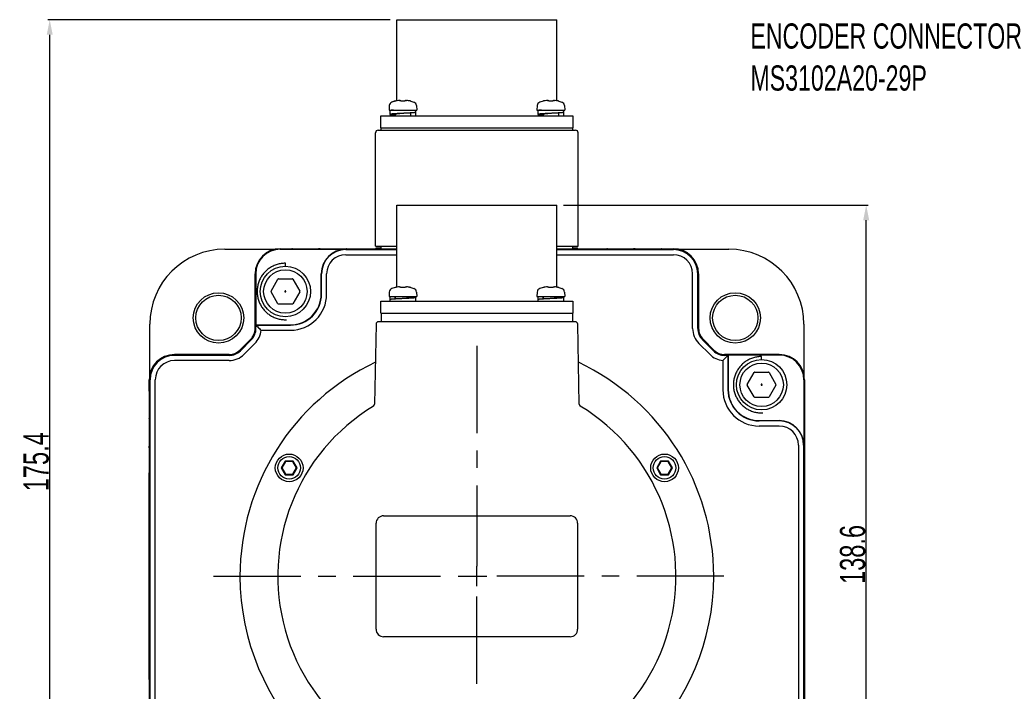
# Model space of a CAD drawing. Header units: millimetres. Extents: x -95 to 535, y -111 to 334.
# Tile 4 of 17: x 21 to 119, y 176 to 243. Entities that reach past the tile are written whole.
import ezdxf

# ---------------------------------------------------------------- set-up
doc = ezdxf.new("R2010")
doc.units = ezdxf.units.MM
doc.header["$LTSCALE"] = 23.1
doc.header["$PDMODE"] = 3
doc.header["$PDSIZE"] = 0.3125
doc.linetypes.add('CENTER', pattern=[0.6, 0.375, -0.075, 0.075, -0.075])
doc.layers.get('0').update_dxf_attribs({"linetype": 'CONTINUOUS'})
doc.layers.get('Defpoints').update_dxf_attribs({"linetype": 'CONTINUOUS'})
for name, color, linetype in [('3_ALL_AXES', 7, 'CONTINUOUS'), ('7_ALL_FEATURES', 7, 'CONTINUOUS'), ('AXS', 7, 'CONTINUOUS'), ('DEFAULT_1', 7, 'CENTER')]:
    doc.layers.add(name, color=color, linetype=linetype)
doc.styles.get("Standard").update_dxf_attribs({"font": 'txt', "width": 0.7})
doc.dimstyles.new('DIMSTYLE_3', dxfattribs={"dimtxt": 2.5, "dimasz": 1.5, "dimexe": 0.18, "dimexo": 0.0625, "dimgap": 0.09, "dimtad": 1, "dimdec": 1, "dimlfac": 2, "dimdsep": 46, "dimtxsty": 'Standard', "dimblk": '_FILLED', "dimblk1": '_FILLED', "dimblk2": '_FILLED', "dimcen": 0.09, "dimadec": 0, "dimazin": 0, "dimtp": 0.1, "dimtm": 0.1, "dimtfac": 1, "dimtdec": 1, "dimtofl": 0, "dimtmove": 0, "dimatfit": 3, "dimldrblk": '_FILLED', "dimfxl": 0, "dimtolj": 1, "dimarcsym": 0})

# ---------------------------------------------------------------- blocks, each defined once
blk = doc.blocks.new('_FILLED')
at = {"color": 0, "linetype": 'ByBlock'}
blk.add_solid([(0, 0), (-1, 0.2), (-1, -0.2)], dxfattribs=at)
blk = doc.blocks.new('*D80')
at = {"color": 0, "linetype": 'Continuous', "lineweight": -2}
for p, q in [((75.145, 224.571), (105.35, 224.571)), ((105.17, 156.751), (105.17, 223.071)), ((94.116, 155.251), (105.35, 155.251))]:
    blk.add_line(p, q, dxfattribs=at)
at = {"layer": 'Defpoints', "color": 0, "linetype": 'Continuous'}
for p in [(75.083, 224.571), (105.17, 224.571), (94.053, 155.251)]:
    blk.add_point(p, dxfattribs=at)
at = {"color": 0, "linetype": 'Continuous', "lineweight": -2, "xscale": 1.5, "yscale": 1.5, "zscale": 1.5}
for p, rotation in [((105.17, 224.571), 90), ((105.17, 155.251), 270)]:
    blk.add_blockref('_FILLED', p, dxfattribs=dict(at, rotation=rotation))
at = {"color": 0, "linetype": 'Continuous', "insert": (103.83, 189.911), "char_height": 2.5, "attachment_point": 5, "rotation": 90}
blk.add_mtext('\\A1;138.6', dxfattribs=at)
blk = doc.blocks.new('*D81')
at = {"color": 0, "linetype": 'Continuous', "lineweight": -2}
for p, q in [((57.945, 242.971), (23.99, 242.971)), ((24.17, 156.751), (24.17, 241.471)), ((38.633, 155.251), (23.99, 155.251))]:
    blk.add_line(p, q, dxfattribs=at)
at = {"layer": 'Defpoints', "color": 0, "linetype": 'Continuous'}
for p in [(24.17, 242.971), (58.008, 242.971), (38.695, 155.251)]:
    blk.add_point(p, dxfattribs=at)
at = {"color": 0, "linetype": 'Continuous', "lineweight": -2, "xscale": 1.5, "yscale": 1.5, "zscale": 1.5}
for p, rotation in [((24.17, 242.971), 90), ((24.17, 155.251), 270)]:
    blk.add_blockref('_FILLED', p, dxfattribs=dict(at, rotation=rotation))
at = {"color": 0, "linetype": 'Continuous', "insert": (22.83, 199.111), "char_height": 2.5, "attachment_point": 5, "rotation": 90}
blk.add_mtext('\\A1;175.4', dxfattribs=at)

msp = doc.modelspace()

# ---------------------------------------------------------------- linework, layer by layer
at = {"color": 7, "linetype": 'Continuous'}
for p, q in [((57.8532, 234.4413), (57.8301, 234.0011)), ((58.4293, 234.899), (58.1061, 234.7925)), ((58.458, 234.8999), (58.4565, 234.8997)), ((58.4912, 234.9054), (58.4759, 234.9027)), ((58.5077, 234.9084), (58.4901, 234.9052)), ((58.5272, 234.9122), (58.5049, 234.9079)), ((58.5465, 234.916), (58.527, 234.9121)), ((58.5286, 234.9124), (58.5277, 234.9123)), ((58.8574, 234.9608), (58.8918, 234.9578)), ((58.8918, 234.9578), (58.8968, 234.9563)), ((58.9293, 234.9438), (58.8968, 234.9563)), ((58.9722, 234.9212), (58.9285, 234.9442)), ((58.996, 234.9049), (58.9714, 234.9217)), ((58.9962, 234.9049), (58.9943, 234.9054)), ((59.0079, 234.9028), (58.9962, 234.9049)), ((59.0748, 234.8996), (59.0473, 234.8998)), ((59.1579, 234.902), (59.0738, 234.8996)), ((59.2547, 234.902), (59.1566, 234.902)), ((59.4142, 234.9049), (59.402, 234.9028)), ((59.4388, 234.9217), (59.4142, 234.9049)), ((59.4817, 234.9442), (59.4381, 234.9212)), ((59.5134, 234.9563), (59.4809, 234.9438)), ((59.5134, 234.9563), (59.5286, 234.9599)), ((59.5525, 234.9608), (59.5524, 234.9608)), ((59.6494, 234.9507), (59.5529, 234.9608)), ((59.9427, 234.9013), (59.9369, 234.9023)), ((59.9566, 234.8994), (59.9536, 234.8997)), ((59.981, 234.899), (60.3041, 234.7925)), ((60.5571, 234.4413), (60.5801, 234.0011)), ((72.5332, 234.4413), (72.5101, 234.0011)), ((73.1093, 234.899), (72.7861, 234.7925)), ((73.138, 234.8999), (73.1365, 234.8997)), ((73.1712, 234.9054), (73.1559, 234.9027)), ((73.1877, 234.9084), (73.1701, 234.9052)), ((73.2072, 234.9122), (73.1873, 234.9083)), ((73.2265, 234.916), (73.207, 234.9121)), ((73.5374, 234.9608), (73.5718, 234.9578)), ((73.5718, 234.9578), (73.5768, 234.9563)), ((73.6093, 234.9438), (73.5768, 234.9563)), ((73.6522, 234.9212), (73.6085, 234.9442)), ((73.676, 234.9049), (73.6514, 234.9217)), ((73.6762, 234.9049), (73.6743, 234.9054)), ((73.6879, 234.9028), (73.6762, 234.9049)), ((73.7548, 234.8996), (73.7273, 234.8998)), ((73.8379, 234.902), (73.7538, 234.8996)), ((73.9347, 234.902), (73.8366, 234.902)), ((74.0942, 234.9049), (74.082, 234.9028)), ((74.1188, 234.9217), (74.0942, 234.9049)), ((74.1617, 234.9442), (74.1181, 234.9212)), ((74.1934, 234.9563), (74.1609, 234.9438)), ((74.1934, 234.9563), (74.2086, 234.9599)), ((74.2325, 234.9608), (74.2324, 234.9608)), ((74.3294, 234.9507), (74.2329, 234.9608)), ((74.6227, 234.9013), (74.6169, 234.9023)), ((74.6366, 234.8994), (74.6336, 234.8997)), ((74.661, 234.899), (74.9841, 234.7925)), ((75.2371, 234.4413), (75.2601, 234.0011)), ((57.8301, 234.0011), (60.5801, 234.0011)), ((72.5101, 234.0011), (75.2601, 234.0011)), ((56.4951, 220.5011), (56.4951, 231.7511)), ((56.7451, 232.0011), (76.3451, 232.0011)), ((76.5951, 220.5011), (76.5951, 231.7511)), ((41.5451, 220.1944), (46.687, 220.1944)), ((47.0451, 220.2511), (48.1883, 220.2511)), ((47.0451, 220.2424), (58.6076, 220.2424)), ((47.0451, 220.19), (53.5451, 220.19)), ((50.9019, 220.2511), (50.9383, 220.2511)), ((53.5451, 220.1638), (58.6076, 220.1638)), ((53.6519, 220.2511), (58.6076, 220.2511)), ((56.4951, 220.5011), (58.6076, 220.5011)), ((56.5451, 220.3011), (56.5451, 220.3261)), ((56.5451, 220.3261), (57.0451, 220.3261)), ((56.5451, 220.3011), (57.0451, 220.3011)), ((74.4826, 220.5011), (76.5951, 220.5011)), ((74.4826, 220.2511), (79.4383, 220.2511)), ((74.4826, 220.2424), (86.0451, 220.2424)), ((74.4826, 220.1638), (86.0451, 220.1638)), ((76.0451, 220.3261), (76.5451, 220.3261)), ((76.0451, 220.3011), (76.5451, 220.3011)), ((76.5451, 220.3011), (76.5451, 220.3261)), ((82.1519, 220.2511), (82.1883, 220.2511)), ((84.9019, 220.2511), (86.0451, 220.2511)), ((86.4033, 220.1944), (91.5451, 220.1944)), ((53.5451, 219.6551), (58.6076, 219.6551)), ((74.4826, 219.6551), (86.0451, 219.6551)), ((47.5468, 218.4916), (47.5468, 218.8022)), ((44.5451, 212.3343), (44.5451, 217.7511)), ((44.5538, 217.7511), (44.5538, 212.3343)), ((44.6062, 217.7511), (44.6062, 212.69)), ((46.1251, 216.0397), (46.8035, 217.2147)), ((46.8684, 217.2522), (48.2252, 217.2522)), ((48.2902, 217.2147), (48.9685, 216.0397)), ((51.1062, 215.7511), (51.1062, 217.7511)), ((51.1324, 215.7511), (51.1324, 217.7511)), ((51.6411, 215.7511), (51.6411, 217.7511)), ((87.9491, 212.3343), (87.9491, 217.7511)), ((88.4578, 212.3343), (88.4578, 217.7511)), ((88.5364, 212.3343), (88.5364, 217.7511)), ((88.5451, 217.7511), (88.5451, 212.3343)), ((46.8035, 214.7897), (46.1251, 215.9647)), ((47.5096, 216.0378), (47.4974, 216.0166)), ((47.4974, 215.9878), (47.5096, 215.9666)), ((47.559, 216.0522), (47.5346, 216.0522)), ((47.5346, 215.9522), (47.559, 215.9522)), ((47.5962, 216.0166), (47.584, 216.0378)), ((47.584, 215.9666), (47.5962, 215.9878)), ((48.9685, 215.9647), (48.2902, 214.7897)), ((57.8532, 215.9413), (57.8301, 215.5011)), ((58.4293, 216.399), (58.1061, 216.2925)), ((58.4805, 216.4035), (58.4696, 216.4017)), ((58.4912, 216.4054), (58.4787, 216.4032)), ((58.5033, 216.4076), (58.4896, 216.4051)), ((58.5168, 216.4101), (58.5022, 216.4074)), ((58.5314, 216.413), (58.5161, 216.41)), ((58.5465, 216.416), (58.5314, 216.413)), ((58.9316, 216.4428), (58.8968, 216.4563)), ((58.9704, 216.4223), (58.9315, 216.4428)), ((58.9958, 216.4051), (58.9703, 216.4224)), ((58.9959, 216.4051), (58.9929, 216.4057)), ((59.0317, 216.4005), (59.0137, 216.4021)), ((59.0871, 216.4), (59.0778, 216.3997)), ((59.1629, 216.4021), (59.0871, 216.4)), ((59.2482, 216.4021), (59.1625, 216.4021)), ((59.3333, 216.3997), (59.2478, 216.4021)), ((59.3256, 216.3999), (59.3231, 216.4)), ((59.3967, 216.4021), (59.3788, 216.4005)), ((59.4093, 216.404), (59.3967, 216.4021)), ((59.4171, 216.4056), (59.4094, 216.404)), ((59.4401, 216.4225), (59.4144, 216.4051)), ((59.4165, 216.4054), (59.4171, 216.4056)), ((59.4789, 216.4429), (59.4399, 216.4224)), ((59.5134, 216.4563), (59.4788, 216.4428)), ((59.5442, 216.4612), (59.5526, 216.4608)), ((59.6543, 216.4501), (59.5529, 216.4608)), ((59.879, 216.4129), (59.8638, 216.416)), ((59.9555, 216.3995), (59.9564, 216.3994)), ((59.981, 216.399), (60.3041, 216.2925)), ((60.5571, 215.9413), (60.5801, 215.5011)), ((72.5332, 215.9413), (72.5101, 215.5011)), ((73.1093, 216.399), (72.7861, 216.2925)), ((73.1605, 216.4035), (73.1496, 216.4017)), ((73.1712, 216.4054), (73.1587, 216.4032)), ((73.1833, 216.4076), (73.1696, 216.4051)), ((73.1968, 216.4101), (73.1822, 216.4074)), ((73.2114, 216.413), (73.1961, 216.41)), ((73.2265, 216.416), (73.2114, 216.413)), ((73.2265, 216.416), (73.2115, 216.413)), ((73.6116, 216.4428), (73.5768, 216.4563)), ((73.6504, 216.4223), (73.6115, 216.4428)), ((73.6758, 216.4051), (73.6503, 216.4224)), ((73.6759, 216.4051), (73.6729, 216.4057)), ((73.7117, 216.4005), (73.6937, 216.4021)), ((73.7671, 216.4), (73.7578, 216.3997)), ((73.8429, 216.4021), (73.7671, 216.4)), ((73.9282, 216.4021), (73.8425, 216.4021)), ((74.0133, 216.3997), (73.9278, 216.4021)), ((74.0056, 216.3999), (74.0031, 216.4)), ((74.0767, 216.4021), (74.0588, 216.4005)), ((74.0893, 216.404), (74.0767, 216.4021)), ((74.0971, 216.4056), (74.0894, 216.404)), ((74.1201, 216.4225), (74.0944, 216.4051)), ((74.0965, 216.4054), (74.0971, 216.4056)), ((74.1589, 216.4429), (74.1199, 216.4224)), ((74.1934, 216.4563), (74.1588, 216.4428)), ((74.2242, 216.4612), (74.2326, 216.4608)), ((74.3343, 216.4501), (74.2329, 216.4608)), ((74.559, 216.4129), (74.5438, 216.416)), ((74.6355, 216.3995), (74.6364, 216.3994)), ((74.661, 216.399), (74.9841, 216.2925)), ((75.2371, 215.9413), (75.2601, 215.5011)), ((57.8301, 215.5011), (60.5801, 215.5011)), ((72.5101, 215.5011), (75.2601, 215.5011)), ((48.2252, 214.7522), (46.8684, 214.7522)), ((34.1019, 207.6093), (34.1019, 212.7511)), ((44.6324, 212.6638), (44.6062, 212.69)), ((44.6062, 212.69), (48.0451, 212.69)), ((44.6329, 212.6351), (44.6324, 212.6638)), ((44.6324, 212.6638), (48.0451, 212.6638)), ((45.1334, 212.1551), (48.0451, 212.1551)), ((98.9884, 212.7511), (98.9884, 207.6093)), ((43.0225, 210.1904), (44.1058, 211.2737)), ((44.112, 211.2675), (43.0287, 210.1843)), ((44.1675, 211.212), (43.0842, 210.1287)), ((90.006, 210.1287), (88.9227, 211.212)), ((90.0616, 210.1843), (88.9783, 211.2675)), ((88.9845, 211.2737), (90.0677, 210.1904)), ((44.5272, 210.8522), (43.444, 209.769)), ((89.6463, 209.769), (88.563, 210.8522)), ((36.5451, 209.7511), (41.9619, 209.7511)), ((41.9619, 209.7424), (36.5451, 209.7424)), ((41.9619, 209.6638), (36.5451, 209.6638)), ((41.9619, 209.1551), (36.5451, 209.1551)), ((90.9491, 209.1631), (90.9491, 206.2511)), ((91.1284, 209.7511), (96.5451, 209.7511)), ((96.5451, 209.7424), (91.1284, 209.7424)), ((91.1284, 209.3343), (91.484, 209.69)), ((91.4578, 209.6638), (91.1284, 209.6638)), ((91.4578, 209.6638), (91.4578, 206.2511)), ((96.5451, 209.69), (91.484, 209.69)), ((91.484, 209.69), (91.484, 206.2511)), ((94.7963, 209.2387), (94.7963, 209.5494)), ((34.0451, 206.1079), (34.0451, 207.2511)), ((34.0538, 168.2511), (34.0538, 207.2511)), ((34.1324, 174.7511), (34.1324, 207.2511)), ((34.6411, 174.7511), (34.6411, 207.2511)), ((93.3745, 206.7869), (94.0529, 207.9619)), ((94.1179, 207.9994), (95.4747, 207.9994)), ((95.5396, 207.9619), (96.218, 206.7869)), ((98.984, 207.2511), (98.984, 200.7511)), ((99.0364, 207.2511), (99.0364, 168.2511)), ((99.0451, 207.2511), (99.0451, 206.1079)), ((94.0529, 205.5369), (93.3745, 206.7119)), ((94.7591, 206.785), (94.7469, 206.7638)), ((94.7469, 206.735), (94.7591, 206.7138)), ((94.8085, 206.7994), (94.7841, 206.7994)), ((94.7841, 206.6994), (94.8085, 206.6994)), ((94.8457, 206.7638), (94.8335, 206.785)), ((94.8335, 206.7138), (94.8457, 206.735)), ((96.218, 206.7119), (95.5396, 205.5369)), ((95.4747, 205.4994), (94.1179, 205.4994)), ((34.0451, 203.3579), (34.0451, 203.3943)), ((94.5451, 203.19), (96.5451, 203.19)), ((99.0451, 203.3943), (99.0451, 203.3579)), ((96.5451, 203.1638), (94.5451, 203.1638)), ((96.5451, 202.6551), (94.5451, 202.6551)), ((34.0451, 200.4971), (34.0451, 200.6443)), ((98.4491, 200.7511), (98.4491, 168.2511)), ((98.9578, 200.7511), (98.9578, 168.2511)), ((99.0451, 200.6443), (99.0451, 200.4971)), ((47.5359, 199.1761), (47.1462, 198.5011)), ((47.1462, 198.5011), (47.5359, 197.8261)), ((47.1462, 198.5011), (47.2039, 198.5011)), ((47.5647, 199.1261), (47.2039, 198.5011)), ((47.2039, 198.5011), (47.5647, 197.8761)), ((47.5359, 199.1761), (47.5647, 199.1261)), ((48.3153, 199.1761), (47.5359, 199.1761)), ((48.2864, 199.1261), (47.5647, 199.1261)), ((48.3153, 199.1761), (48.2864, 199.1261)), ((48.6473, 198.5011), (48.2864, 199.1261)), ((48.2864, 197.8761), (48.6473, 198.5011)), ((48.705, 198.5011), (48.3153, 199.1761)), ((48.3153, 197.8261), (48.705, 198.5011)), ((48.705, 198.5011), (48.6473, 198.5011)), ((84.775, 199.1761), (84.3852, 198.5011)), ((84.3852, 198.5011), (84.443, 198.5011)), ((84.3852, 198.5011), (84.775, 197.8261)), ((84.8038, 199.1261), (84.443, 198.5011)), ((84.443, 198.5011), (84.8038, 197.8761)), ((85.5544, 199.1761), (84.775, 199.1761)), ((84.775, 199.1761), (84.8038, 199.1261)), ((85.5255, 199.1261), (84.8038, 199.1261)), ((85.5544, 199.1761), (85.5255, 199.1261)), ((85.8864, 198.5011), (85.5255, 199.1261)), ((85.5255, 197.8761), (85.8864, 198.5011)), ((85.9441, 198.5011), (85.5544, 199.1761)), ((85.5544, 197.8261), (85.9441, 198.5011)), ((85.9441, 198.5011), (85.8864, 198.5011)), ((34.0451, 177.4971), (34.0451, 198.0051)), ((47.5359, 197.8261), (47.5647, 197.8761)), ((47.5359, 197.8261), (48.3153, 197.8261)), ((47.5647, 197.8761), (48.2864, 197.8761)), ((48.3153, 197.8261), (48.2864, 197.8761)), ((84.775, 197.8261), (84.8038, 197.8761)), ((84.775, 197.8261), (85.5544, 197.8261)), ((84.8038, 197.8761), (85.5255, 197.8761)), ((85.5544, 197.8261), (85.5255, 197.8761)), ((99.0451, 198.0051), (99.0451, 177.4971)), ((57.2951, 193.7511), (75.7951, 193.7511)), ((56.5451, 182.5011), (56.5451, 193.0011)), ((76.5451, 193.0011), (76.5451, 182.5011)), ((66.5451, 186.751), (66.5451, 188.7511)), ((65.5451, 187.7511), (67.5452, 187.7511)), ((75.7951, 181.7511), (57.2951, 181.7511))]:
    msp.add_line(p, q, dxfattribs=at)
for points in [[(58.4759, 234.9027), (58.4648, 234.9009), (58.4574, 234.8998), (58.4546, 234.8995)], [(58.8574, 234.9608), (58.7631, 234.951), (58.642, 234.9336), (58.5465, 234.916)], [(59.048, 234.8998), (59.0249, 234.901), (59.0074, 234.9029)], [(59.3622, 234.8998), (59.3355, 234.8996), (59.2547, 234.902)], [(59.4028, 234.9029), (59.3841, 234.9009), (59.3614, 234.8997)], [(59.4173, 234.9057), (59.4177, 234.9058), (59.4142, 234.905)], [(59.5286, 234.9599), (59.5442, 234.9612), (59.5524, 234.9608)], [(59.8638, 234.916), (59.7705, 234.9332), (59.6494, 234.9507)], [(59.8989, 234.9091), (59.8805, 234.9127), (59.8638, 234.916)], [(59.9488, 234.9004), (59.9403, 234.9017), (59.929, 234.9036), (59.9151, 234.9061), (59.8989, 234.9091)], [(59.956, 234.8994), (59.9566, 234.8994), (59.9546, 234.8996), (59.9488, 234.9004)], [(73.1559, 234.9027), (73.1448, 234.9009), (73.1374, 234.8998), (73.1346, 234.8995)], [(73.5374, 234.9608), (73.4431, 234.951), (73.322, 234.9336), (73.2265, 234.916)], [(73.728, 234.8998), (73.7049, 234.901), (73.6874, 234.9029)], [(74.0422, 234.8998), (74.0155, 234.8996), (73.9347, 234.902)], [(74.0828, 234.9029), (74.0641, 234.9009), (74.0414, 234.8997)], [(74.0973, 234.9057), (74.0977, 234.9058), (74.0942, 234.905)], [(74.2086, 234.9599), (74.2242, 234.9612), (74.2324, 234.9608)], [(74.5438, 234.916), (74.4505, 234.9332), (74.3294, 234.9507)], [(74.5789, 234.9091), (74.5605, 234.9127), (74.5438, 234.916)], [(74.6288, 234.9004), (74.6203, 234.9017), (74.609, 234.9036), (74.5951, 234.9061), (74.5789, 234.9091)], [(74.636, 234.8994), (74.6366, 234.8994), (74.6346, 234.8996), (74.6288, 234.9004)], [(58.4714, 216.4019), (58.4622, 216.4005), (58.4569, 216.3998), (58.4549, 216.3995)], [(58.8574, 216.4608), (58.7568, 216.4502), (58.6468, 216.4344), (58.5465, 216.416)], [(58.8574, 216.4608), (58.8853, 216.4593), (58.8968, 216.4563)], [(59.014, 216.4021), (59.001, 216.4039), (58.9959, 216.4051)], [(59.0781, 216.3997), (59.0534, 216.3996), (59.0317, 216.4005)], [(59.3792, 216.4005), (59.3577, 216.3996), (59.3333, 216.3997)], [(59.5134, 216.4563), (59.5286, 216.4599), (59.5442, 216.4612)], [(59.8638, 216.416), (59.7642, 216.4342), (59.6543, 216.4501)], [(59.9466, 216.4007), (59.9393, 216.4019), (59.9301, 216.4034), (59.9194, 216.4053), (59.9073, 216.4075), (59.8938, 216.4101), (59.879, 216.4129)], [(59.9565, 216.3994), (59.9558, 216.3995), (59.9523, 216.3999), (59.9466, 216.4007)], [(73.1514, 216.4019), (73.1422, 216.4005), (73.1369, 216.3998), (73.1349, 216.3995)], [(73.5374, 216.4608), (73.4368, 216.4502), (73.3268, 216.4344), (73.2265, 216.416)], [(73.5374, 216.4608), (73.5653, 216.4593), (73.5768, 216.4563)], [(73.694, 216.4021), (73.681, 216.4039), (73.6759, 216.4051)], [(73.7581, 216.3997), (73.7334, 216.3996), (73.7117, 216.4005)], [(74.0592, 216.4005), (74.0377, 216.3996), (74.0133, 216.3997)], [(74.1934, 216.4563), (74.2086, 216.4599), (74.2242, 216.4612)], [(74.5438, 216.416), (74.4442, 216.4342), (74.3343, 216.4501)], [(74.6266, 216.4007), (74.6193, 216.4019), (74.6101, 216.4034), (74.5994, 216.4053), (74.5873, 216.4075), (74.5738, 216.4101), (74.559, 216.4129)], [(74.6365, 216.3994), (74.6358, 216.3995), (74.6323, 216.3999), (74.6266, 216.4007)]]:
    msp.add_lwpolyline(points, dxfattribs=at)
for centre, radius in [((47.5468, 216.0022), 2.5), ((47.5468, 216.0022), 2.155), ((40.9125, 213.3837), 2.5), ((92.1777, 213.3837), 2.5), ((40.9125, 213.3837), 2.25), ((92.1777, 213.3837), 2.25), ((94.7963, 206.7494), 2.5), ((94.7963, 206.7494), 2.155), ((47.9256, 198.5011), 1.375), ((47.9256, 198.5011), 1.125), ((85.1647, 198.5011), 1.375), ((85.1647, 198.5011), 1.125)]:
    msp.add_circle(centre, radius, dxfattribs=at)
for centre, radius, start, end in [((58.2526, 234.4203), 0.4, 111.489952, 177), ((59.2051, 232.0011), 3, 104.988234, 111.489952), ((58.4551, 234.8024), 0.1, 80.728638, 104.988234), ((59.9551, 234.8024), 0.1, 75.011766, 96.046608), ((60.1576, 234.4203), 0.4, 3, 68.510048), ((72.9326, 234.4203), 0.4, 111.489952, 177), ((73.1351, 234.8024), 0.1, 80.728638, 104.988234), ((74.6351, 234.8024), 0.1, 75.011766, 96.046608), ((74.8376, 234.4203), 0.4, 3, 68.510048), ((56.7451, 231.7511), 0.25, 90, 180), ((76.3451, 231.7511), 0.25, 0, 90), ((41.5451, 212.7511), 7.4433, 90, 180), ((47.0451, 217.7511), 2.5, 90, 180), ((47.0451, 217.7511), 2.4913, 90, 180), ((47.0451, 217.7511), 2.4389, 90, 180), ((48.1883, 219.7511), 0.5, 83.732563, 90), ((50.9019, 219.7511), 0.5, 90, 96.286114), ((50.9383, 219.7511), 0.5, 83.732563, 90), ((53.5451, 217.7511), 2.4389, 90, 180), ((53.5451, 217.7511), 2.4127, 90, 180), ((53.6519, 219.7511), 0.5, 90, 96.286114), ((79.4383, 219.7511), 0.5, 83.713886, 90), ((82.1519, 219.7511), 0.5, 90, 96.267437), ((82.1883, 219.7511), 0.5, 83.713886, 90), ((84.9019, 219.7511), 0.5, 90, 96.267437), ((86.0451, 217.7511), 2.5, 0, 90), ((86.0451, 217.7511), 2.4913, 0, 90), ((86.0451, 217.7511), 2.4127, 0, 90), ((91.5451, 212.7511), 7.4433, 0, 90), ((53.5451, 217.7511), 1.904, 90, 180), ((86.0451, 217.7511), 1.904, 0, 90), ((46.8684, 217.1772), 0.075, 90, 150), ((48.2252, 217.1772), 0.075, 30, 90), ((46.1901, 216.0022), 0.075, 150, 210), ((48.9036, 216.0022), 0.075, 330, 30), ((58.2526, 215.9203), 0.4, 111.489952, 177), ((58.4551, 216.3024), 0.1, 83.87634, 104.988234), ((59.9551, 216.3024), 0.1, 75.011766, 96.127164), ((60.1576, 215.9203), 0.4, 3, 68.510048), ((72.9326, 215.9203), 0.4, 111.489952, 177), ((73.1351, 216.3024), 0.1, 83.87634, 104.988234), ((74.6351, 216.3024), 0.1, 75.011766, 96.127164), ((74.8376, 215.9203), 0.4, 3, 68.510048), ((48.0451, 215.7511), 3.596, 270, 0), ((48.0451, 215.7511), 3.0873, 270, 0), ((48.0451, 215.7511), 3.0611, 270, 0), ((46.8684, 214.8272), 0.075, 210, 270), ((48.2252, 214.8272), 0.075, 270, 330), ((43.0451, 212.3343), 1.5, 315, 0), ((43.0451, 212.3343), 1.5087, 315, 0), ((43.0451, 212.3343), 1.5873, 315, 0), ((43.0451, 212.3343), 2.096, 315, 355.093693), ((90.0451, 212.3343), 2.096, 180, 225), ((90.0451, 212.3343), 1.5873, 180, 225), ((90.0451, 212.3343), 1.5087, 180, 225), ((90.0451, 212.3343), 1.5, 180, 225), ((41.9619, 211.2511), 1.5, 270, 315), ((41.9619, 211.2511), 1.5087, 270, 315), ((41.9619, 211.2511), 1.5873, 270, 315), ((91.1284, 211.2511), 1.5873, 225, 270), ((91.1284, 211.2511), 1.5087, 225, 270), ((91.1284, 211.2511), 1.5, 225, 270), ((36.5451, 207.2511), 2.5, 90, 180), ((36.5451, 207.2511), 2.4913, 90, 180), ((36.5451, 207.2511), 2.4127, 90, 180), ((36.5451, 207.2511), 1.904, 90, 180), ((41.9619, 211.2511), 2.096, 270, 315), ((91.1284, 211.2511), 2.096, 225, 265.092984), ((96.5451, 207.2511), 2.5, 0, 90), ((96.5451, 207.2511), 2.4913, 0, 90), ((96.5451, 207.2511), 2.4389, 0, 90), ((94.1179, 207.9244), 0.075, 90, 150), ((95.4747, 207.9244), 0.075, 30, 90), ((94.5451, 206.2511), 3.596, 180, 270), ((94.5451, 206.2511), 3.0873, 180, 270), ((94.5451, 206.2511), 3.0611, 180, 270), ((93.4395, 206.7494), 0.075, 150, 210), ((96.153, 206.7494), 0.075, 330, 30), ((34.5451, 206.1079), 0.5, 180, 186.267437), ((94.1179, 205.5744), 0.075, 210, 270), ((95.4747, 205.5744), 0.075, 270, 330), ((98.5451, 206.1079), 0.5, 353.732563, 0), ((34.5451, 203.3943), 0.5, 173.713886, 180), ((34.5451, 203.3579), 0.5, 180, 186.267437), ((96.5451, 200.7511), 2.4389, 0, 90), ((98.5451, 203.3943), 0.5, 0, 6.286114), ((98.5451, 203.3579), 0.5, 353.732563, 0), ((96.5451, 200.7511), 2.4127, 0, 90), ((96.5451, 200.7511), 1.904, 0, 90), ((34.5451, 200.6443), 0.5, 173.713886, 180), ((34.5451, 200.4971), 0.5, 180, 186.267437), ((98.5451, 200.6443), 0.5, 0, 6.286114), ((98.5451, 200.4971), 0.5, 353.732563, 0), ((34.5451, 198.0051), 0.5, 173.713886, 180), ((98.5451, 198.0051), 0.5, 0, 6.286114), ((57.2951, 193.0011), 0.75, 90, 180), ((75.7951, 193.0011), 0.75, 0, 90), ((57.2951, 182.5011), 0.75, 180, 270), ((75.7951, 182.5011), 0.75, 270, 0), ((34.5451, 177.4971), 0.5, 180, 186.286114), ((98.5451, 177.4971), 0.5, 353.713886, 0)]:
    msp.add_arc(centre, radius, start, end, dxfattribs=at)
for points, start_tangent, end_tangent in [([(47.5468, 218.8022), (47.34, 218.7946), (47.1344, 218.7717), (46.931, 218.7337), (46.7309, 218.6807), (46.5353, 218.6131), (46.3453, 218.5313), (46.1618, 218.4357), (45.9859, 218.3267), (45.8184, 218.2051), (45.6605, 218.0715), (45.5128, 217.9265), (45.3763, 217.771), (45.2516, 217.6059), (45.1394, 217.432), (45.0404, 217.2503), (44.955, 217.0618), (44.8839, 216.8675), (44.8272, 216.6684), (44.7855, 216.4658), (44.7588, 216.2606), (44.7473, 216.054), (44.7511, 215.8471), (44.7702, 215.641), (44.8045, 215.437), (44.8537, 215.236), (44.9177, 215.0392), (44.996, 214.8476), (45.0882, 214.6624), (45.1939, 214.4845), (45.3124, 214.3148), (45.4431, 214.1544), (45.5853, 214.0041), (45.7382, 213.8647), (45.901, 213.737), (46.0728, 213.6216), (46.2527, 213.5193), (46.4396, 213.4305), (46.6325, 213.3557), (46.8305, 213.2954), (47.0323, 213.2499), (47.237, 213.2194), (47.4434, 213.2041), (47.6503, 213.2041)], (-1, 0), (0.9993171, 0.0369515)), ([(47.4974, 216.0166), (47.4938, 216.0073), (47.4938, 215.9974), (47.4974, 215.9878)], (-0.5, -0.8660254), (0.5, -0.8660254)), ([(47.5346, 216.0522), (47.5247, 216.0507), (47.5161, 216.0458), (47.5096, 216.0378)], (-1, 0), (-0.5, -0.8660254)), ([(47.5096, 215.9666), (47.5159, 215.9589), (47.5245, 215.9538), (47.5346, 215.9522)], (0.5, -0.8660254), (1, 0)), ([(47.584, 216.0378), (47.5778, 216.0456), (47.5692, 216.0506), (47.559, 216.0522)], (-0.5, 0.8660254), (-1, 0)), ([(47.559, 215.9522), (47.5689, 215.9538), (47.5776, 215.9587), (47.584, 215.9666)], (1, 0), (0.5, 0.8660254)), ([(47.5962, 215.9878), (47.5999, 215.9974), (47.5998, 216.0073), (47.5962, 216.0166)], (0.5, 0.8660254), (-0.5, 0.8660254)), ([(44.6324, 212.3343), (44.6325, 212.4342), (44.6326, 212.5343), (44.6329, 212.6351)], (0, 1), (0.0032469, 0.9999947)), ([(44.6329, 212.6351), (44.8007, 212.4887), (44.9675, 212.3287), (45.1334, 212.1551)], (0.7700977, -0.637926), (0.6761928, -0.7367247)), ([(90.9491, 209.1631), (91.0081, 209.2176), (91.0678, 209.2747), (91.1284, 209.3343)], (0.7363627, 0.676587), (0.7071068, 0.7071068)), ([(94.7963, 209.5494), (94.5895, 209.5417), (94.3838, 209.5188), (94.1804, 209.4808), (93.9804, 209.4279), (93.7848, 209.3603), (93.5947, 209.2785), (93.4112, 209.1828), (93.2353, 209.0739), (93.0679, 208.9523), (92.9099, 208.8186), (92.7623, 208.6736), (92.6257, 208.5182), (92.501, 208.353), (92.3888, 208.1791), (92.2898, 207.9974), (92.2045, 207.8089), (92.1333, 207.6146), (92.0767, 207.4156), (92.0349, 207.2129), (92.0082, 207.0077), (91.9967, 206.8011), (92.0006, 206.5942), (92.0197, 206.3882), (92.0539, 206.1841), (92.1032, 205.9831), (92.1671, 205.7863), (92.2454, 205.5948), (92.3376, 205.4095), (92.4433, 205.2316), (92.5618, 205.062), (92.6925, 204.9016), (92.8347, 204.7513), (92.9877, 204.6119), (93.1505, 204.4841), (93.3223, 204.3688), (93.5021, 204.2664), (93.689, 204.1776), (93.882, 204.1029), (94.0799, 204.0426), (94.2818, 203.9971), (94.4864, 203.9666), (94.6928, 203.9513), (94.8997, 203.9513)], (-1, 0), (0.9993171, 0.0369515)), ([(94.7469, 206.7638), (94.7432, 206.7545), (94.7432, 206.7445), (94.7469, 206.735)], (-0.5, -0.8660254), (0.5, -0.8660254)), ([(94.7841, 206.7994), (94.7742, 206.7979), (94.7655, 206.7929), (94.7591, 206.785)], (-1, 0), (-0.5, -0.8660254)), ([(94.7591, 206.7138), (94.7653, 206.706), (94.7739, 206.701), (94.7841, 206.6994)], (0.5, -0.8660254), (1, 0)), ([(94.8335, 206.785), (94.8272, 206.7927), (94.8186, 206.7978), (94.8085, 206.7994)], (-0.5, 0.8660254), (-1, 0)), ([(94.8085, 206.6994), (94.8183, 206.7009), (94.827, 206.7058), (94.8335, 206.7138)], (1, 0), (0.5, 0.8660254)), ([(94.8457, 206.735), (94.8493, 206.7445), (94.8493, 206.7545), (94.8457, 206.7638)], (0.5, 0.8660254), (-0.5, 0.8660254))]:
    msp.add_spline(points, degree=3, dxfattribs=dict(at, start_tangent=start_tangent, end_tangent=end_tangent))
at = {"layer": '3_ALL_AXES', "color": 7, "linetype": 'Continuous'}
for p, q in [((58.6076, 234.9273), (58.6076, 242.9711)), ((58.6076, 242.9711), (74.4826, 242.9711)), ((74.4826, 234.9273), (74.4826, 242.9711)), ((58.6076, 216.4272), (58.6076, 224.5711)), ((58.6076, 224.5711), (74.4826, 224.5711)), ((74.4826, 216.4272), (74.4826, 224.5711))]:
    msp.add_line(p, q, dxfattribs=at)
msp.add_arc((66.5451, 187.7511), 23.5, 180, 0, dxfattribs=at)
at = {"layer": '7_ALL_FEATURES', "color": 7, "linetype": 'Continuous'}
for p, q in [((57.9051, 233.9511), (57.9051, 233.5761)), ((59.9551, 233.7152), (59.9551, 233.4461)), ((60.5051, 233.7511), (60.4054, 233.7511)), ((60.5051, 233.7761), (60.5051, 234.0011)), ((60.5051, 233.4461), (60.5051, 233.7511)), ((72.5851, 233.9511), (72.5851, 233.5761)), ((74.6351, 233.7152), (74.6351, 233.4461)), ((75.1851, 233.7511), (75.0854, 233.7511)), ((75.1851, 233.7761), (75.1851, 234.0011)), ((75.1851, 233.4461), (75.1851, 233.7511)), ((57.0201, 232.2511), (57.0201, 233.4461)), ((57.0201, 233.4461), (76.0701, 233.4461)), ((76.0701, 233.4461), (76.0701, 232.2511)), ((57.0201, 232.2511), (76.0701, 232.2511)), ((57.0451, 232.0011), (57.0451, 232.2511)), ((76.0451, 232.2511), (76.0451, 232.0011)), ((57.0451, 220.2511), (57.0451, 220.5011)), ((76.0451, 220.5011), (76.0451, 220.2511)), ((57.0201, 213.8511), (57.0201, 215.0461)), ((57.0201, 215.0461), (76.0701, 215.0461)), ((57.9051, 215.5011), (57.9051, 215.2511)), ((57.9051, 215.2511), (58.0048, 215.2511)), ((57.9051, 215.2261), (57.9051, 215.0461)), ((58.4551, 215.2869), (58.4551, 215.5011)), ((60.5051, 215.0511), (60.5051, 215.4261)), ((72.5851, 215.5011), (72.5851, 215.2511)), ((72.5851, 215.2511), (72.6848, 215.2511)), ((72.5851, 215.2261), (72.5851, 215.0461)), ((73.1351, 215.2869), (73.1351, 215.5011)), ((75.1851, 215.0511), (75.1851, 215.4261)), ((76.0701, 215.0461), (76.0701, 213.8511)), ((76.2994, 213.0011), (56.7908, 213.0011)), ((57.0201, 213.8511), (76.0701, 213.8511)), ((57.0451, 213.8511), (57.0451, 213.0011)), ((76.0451, 213.8511), (76.0451, 213.0011)), ((56.5408, 212.7554), (56.4026, 204.8346)), ((76.6877, 204.8346), (76.5494, 212.7554))]:
    msp.add_line(p, q, dxfattribs=at)
for centre, radius, start, end in [((56.7908, 212.7511), 0.25, 90, 179), ((76.2994, 212.7511), 0.25, 1, 90), ((66.5451, 187.7511), 23.5, 115.373392, 180), ((66.5451, 187.7511), 23.5, 0, 64.626608), ((66.5451, 187.7511), 19.75, 121.307129, 58.692871), ((56.1526, 204.839), 0.25, 301.307129, 359), ((76.9376, 204.839), 0.25, 181, 238.692871)]:
    msp.add_arc(centre, radius, start, end, dxfattribs=at)
for points, start_tangent, end_tangent in [([(58.2863, 234.0011), (58.2369, 233.9976), (58.1762, 233.9929), (58.1209, 233.9883), (58.0715, 233.9836), (58.028, 233.979), (57.9909, 233.9743), (57.9602, 233.9697), (57.9362, 233.965), (57.919, 233.9604), (57.9086, 233.9557), (57.9051, 233.9511)], (-0.9976132, -0.0690506), (0, -1)), ([(59.2051, 233.6761), (59.1576, 233.6738), (59.0629, 233.6691), (58.969, 233.6645), (58.8763, 233.6598), (58.7854, 233.6552), (58.6967, 233.6505), (58.6107, 233.6458), (58.5279, 233.6412), (58.4487, 233.6365), (58.3735, 233.6319), (58.3028, 233.6272), (58.2369, 233.6226), (58.1762, 233.6179), (58.1209, 233.6133), (58.0715, 233.6086), (58.028, 233.604), (57.9909, 233.5993), (57.9602, 233.5947), (57.9362, 233.59), (57.919, 233.5854), (57.9086, 233.5807), (57.9051, 233.5761)], (-0.9988031, -0.0489122), (0, -1)), ([(57.9051, 233.5761), (57.9086, 233.5714), (57.919, 233.5668), (57.9362, 233.5621), (57.9602, 233.5575), (57.9909, 233.5528), (58.028, 233.5482), (58.0715, 233.5435), (58.1209, 233.5389), (58.1762, 233.5342), (58.2369, 233.5296), (58.3028, 233.5249), (58.3735, 233.5203), (58.4487, 233.5156), (58.4551, 233.5152)], (0, -1), (0.9982075, -0.059848)), ([(59.2051, 233.6761), (59.1694, 233.6731), (59.0984, 233.667), (59.0283, 233.6609), (58.9598, 233.6549), (58.8936, 233.6488), (58.8301, 233.6427), (58.7701, 233.6367), (58.714, 233.6306), (58.6623, 233.6246), (58.6156, 233.6185), (58.5742, 233.6124), (58.5385, 233.6064), (58.5088, 233.6003), (58.4855, 233.5943), (58.4687, 233.5882), (58.4585, 233.5821), (58.4551, 233.5761)], (-0.9964168, -0.0845786), (0, -1)), ([(60.5051, 233.7761), (60.5017, 233.7714), (60.4913, 233.7668), (60.474, 233.7621), (60.45, 233.7575), (60.4193, 233.7528), (60.3822, 233.7482), (60.3388, 233.7435), (60.2893, 233.7389), (60.2341, 233.7342), (60.1733, 233.7296), (60.1074, 233.7249), (60.0367, 233.7203), (59.9615, 233.7156), (59.8823, 233.711), (59.7995, 233.7063), (59.7136, 233.7017), (59.6249, 233.697), (59.5339, 233.6924), (59.4413, 233.6877), (59.3473, 233.6831), (59.2526, 233.6784), (59.2051, 233.6761)], (0, -1), (-0.9988031, -0.0489122)), ([(60.4794, 233.7637), (60.4913, 233.7604), (60.5017, 233.7557), (60.5051, 233.7511)], (0.9691739, -0.2463776), (0, -1)), ([(72.9663, 234.0011), (72.9169, 233.9976), (72.8562, 233.9929), (72.8009, 233.9883), (72.7515, 233.9836), (72.708, 233.979), (72.6709, 233.9743), (72.6402, 233.9697), (72.6162, 233.965), (72.599, 233.9604), (72.5886, 233.9557), (72.5851, 233.9511)], (-0.9976132, -0.0690506), (0, -1)), ([(73.8851, 233.6761), (73.8376, 233.6738), (73.7429, 233.6691), (73.649, 233.6645), (73.5563, 233.6598), (73.4654, 233.6552), (73.3767, 233.6505), (73.2907, 233.6458), (73.2079, 233.6412), (73.1287, 233.6365), (73.0535, 233.6319), (72.9828, 233.6272), (72.9169, 233.6226), (72.8562, 233.6179), (72.8009, 233.6133), (72.7515, 233.6086), (72.708, 233.604), (72.6709, 233.5993), (72.6402, 233.5947), (72.6162, 233.59), (72.599, 233.5854), (72.5886, 233.5807), (72.5851, 233.5761)], (-0.9988031, -0.0489122), (0, -1)), ([(72.5851, 233.5761), (72.5886, 233.5714), (72.599, 233.5668), (72.6162, 233.5621), (72.6402, 233.5575), (72.6709, 233.5528), (72.708, 233.5482), (72.7515, 233.5435), (72.8009, 233.5389), (72.8562, 233.5342), (72.9169, 233.5296), (72.9828, 233.5249), (73.0535, 233.5203), (73.1287, 233.5156), (73.1351, 233.5152)], (0, -1), (0.9982075, -0.059848)), ([(73.8851, 233.6761), (73.8494, 233.6731), (73.7784, 233.667), (73.7083, 233.6609), (73.6398, 233.6549), (73.5736, 233.6488), (73.5101, 233.6427), (73.4501, 233.6367), (73.394, 233.6306), (73.3423, 233.6246), (73.2956, 233.6185), (73.2542, 233.6124), (73.2185, 233.6064), (73.1888, 233.6003), (73.1655, 233.5943), (73.1487, 233.5882), (73.1385, 233.5821), (73.1351, 233.5761)], (-0.9964168, -0.0845786), (0, -1)), ([(75.1851, 233.7761), (75.1817, 233.7714), (75.1713, 233.7668), (75.154, 233.7621), (75.13, 233.7575), (75.0993, 233.7528), (75.0622, 233.7482), (75.0188, 233.7435), (74.9693, 233.7389), (74.9141, 233.7342), (74.8533, 233.7296), (74.7874, 233.7249), (74.7167, 233.7203), (74.6415, 233.7156), (74.5623, 233.711), (74.4795, 233.7063), (74.3936, 233.7017), (74.3049, 233.697), (74.2139, 233.6924), (74.1213, 233.6877), (74.0273, 233.6831), (73.9326, 233.6784), (73.8851, 233.6761)], (0, -1), (-0.9988031, -0.0489122)), ([(75.1594, 233.7637), (75.1713, 233.7604), (75.1817, 233.7557), (75.1851, 233.7511)], (0.9691739, -0.2463776), (0, -1)), ([(57.9051, 215.2261), (57.9086, 215.2307), (57.919, 215.2354), (57.9362, 215.24), (57.9602, 215.2447), (57.9909, 215.2493), (58.028, 215.254), (58.0715, 215.2586), (58.1209, 215.2633), (58.1762, 215.2679), (58.2369, 215.2726), (58.3028, 215.2772), (58.3735, 215.2819), (58.4487, 215.2865), (58.5279, 215.2912), (58.6107, 215.2958), (58.6967, 215.3005), (58.7854, 215.3052), (58.8763, 215.3098), (58.969, 215.3145), (59.0629, 215.3191), (59.1576, 215.3238), (59.2051, 215.3261)], (0, 1), (0.9988031, 0.0489122)), ([(57.9308, 215.2384), (57.919, 215.2418), (57.9086, 215.2464), (57.9051, 215.2511)], (-0.9691739, 0.2463776), (0, 1)), ([(59.2051, 215.3261), (59.2408, 215.3291), (59.3119, 215.3352), (59.3819, 215.3412), (59.4504, 215.3473), (59.5167, 215.3534), (59.5801, 215.3594), (59.6402, 215.3655), (59.6963, 215.3715), (59.7479, 215.3776), (59.7947, 215.3837), (59.8361, 215.3897), (59.8717, 215.3958), (59.9014, 215.4018), (59.9247, 215.4079), (59.9416, 215.414), (59.9517, 215.42), (59.9551, 215.4261)], (0.9964168, 0.0845786), (0, 1)), ([(59.2051, 215.3261), (59.2526, 215.3284), (59.3473, 215.3331), (59.4413, 215.3377), (59.5339, 215.3424), (59.6249, 215.347), (59.7136, 215.3517), (59.7995, 215.3563), (59.8823, 215.361), (59.9615, 215.3656), (60.0367, 215.3703), (60.1074, 215.3749), (60.1733, 215.3796), (60.2341, 215.3842), (60.2893, 215.3889), (60.3388, 215.3935), (60.3822, 215.3982), (60.4193, 215.4028), (60.45, 215.4075), (60.474, 215.4121), (60.4913, 215.4168), (60.5017, 215.4214), (60.5051, 215.4261)], (0.9988031, 0.0489122), (0, 1)), ([(60.5051, 215.4261), (60.5017, 215.4307), (60.4913, 215.4354), (60.474, 215.44), (60.45, 215.4447), (60.4193, 215.4493), (60.3822, 215.454), (60.3388, 215.4586), (60.2893, 215.4633), (60.2341, 215.4679), (60.1733, 215.4726), (60.1074, 215.4772), (60.0367, 215.4819), (59.9615, 215.4865), (59.9551, 215.4869)], (0, 1), (-0.9982075, 0.059848)), ([(72.5851, 215.2261), (72.5886, 215.2307), (72.599, 215.2354), (72.6162, 215.24), (72.6402, 215.2447), (72.6709, 215.2493), (72.708, 215.254), (72.7515, 215.2586), (72.8009, 215.2633), (72.8562, 215.2679), (72.9169, 215.2726), (72.9828, 215.2772), (73.0535, 215.2819), (73.1287, 215.2865), (73.2079, 215.2912), (73.2907, 215.2958), (73.3767, 215.3005), (73.4654, 215.3052), (73.5563, 215.3098), (73.649, 215.3145), (73.7429, 215.3191), (73.8376, 215.3238), (73.8851, 215.3261)], (0, 1), (0.9988031, 0.0489122)), ([(72.6108, 215.2384), (72.599, 215.2418), (72.5886, 215.2464), (72.5851, 215.2511)], (-0.9691739, 0.2463776), (0, 1)), ([(73.8851, 215.3261), (73.9208, 215.3291), (73.9919, 215.3352), (74.0619, 215.3412), (74.1304, 215.3473), (74.1967, 215.3534), (74.2601, 215.3594), (74.3202, 215.3655), (74.3763, 215.3715), (74.4279, 215.3776), (74.4747, 215.3837), (74.5161, 215.3897), (74.5517, 215.3958), (74.5814, 215.4018), (74.6047, 215.4079), (74.6216, 215.414), (74.6317, 215.42), (74.6351, 215.4261)], (0.9964168, 0.0845786), (0, 1)), ([(73.8851, 215.3261), (73.9326, 215.3284), (74.0273, 215.3331), (74.1213, 215.3377), (74.2139, 215.3424), (74.3049, 215.347), (74.3936, 215.3517), (74.4795, 215.3563), (74.5623, 215.361), (74.6415, 215.3656), (74.7167, 215.3703), (74.7874, 215.3749), (74.8533, 215.3796), (74.9141, 215.3842), (74.9693, 215.3889), (75.0188, 215.3935), (75.0622, 215.3982), (75.0993, 215.4028), (75.13, 215.4075), (75.154, 215.4121), (75.1713, 215.4168), (75.1817, 215.4214), (75.1851, 215.4261)], (0.9988031, 0.0489122), (0, 1)), ([(75.1851, 215.4261), (75.1817, 215.4307), (75.1713, 215.4354), (75.154, 215.44), (75.13, 215.4447), (75.0993, 215.4493), (75.0622, 215.454), (75.0188, 215.4586), (74.9693, 215.4633), (74.9141, 215.4679), (74.8533, 215.4726), (74.7874, 215.4772), (74.7167, 215.4819), (74.6415, 215.4865), (74.6351, 215.4869)], (0, 1), (-0.9982075, 0.059848))]:
    msp.add_spline(points, degree=3, dxfattribs=dict(at, start_tangent=start_tangent, end_tangent=end_tangent))
at = {"layer": 'AXS', "color": 7, "linetype": 'Continuous'}
for p, q in [((58.4551, 233.5761), (58.4551, 233.4461)), ((59.9551, 233.7152), (59.9551, 233.4461)), ((73.1351, 233.5761), (73.1351, 233.4461)), ((74.6351, 233.7152), (74.6351, 233.4461)), ((58.4551, 215.5011), (58.4551, 215.2869)), ((59.9551, 215.5011), (59.9551, 215.4261)), ((73.1351, 215.5011), (73.1351, 215.2869)), ((74.6351, 215.5011), (74.6351, 215.4261))]:
    msp.add_line(p, q, dxfattribs=at)
at = {"layer": 'DEFAULT_1', "color": 7, "linetype": 'CENTER'}
for p, q in [((66.5451, 210.6179), (66.5451, 188.7511)), ((40.4221, 187.7511), (65.5451, 187.7511)), ((91.0619, 187.7511), (67.5452, 187.7511)), ((66.5451, 163.2278), (66.5451, 186.751))]:
    msp.add_line(p, q, dxfattribs=at)

# ---------------------------------------------------------------- texts
at = {"color": 7, "linetype": 'Continuous', "lineweight": 0, "insert": (93.6769, 242.6014), "char_height": 2.5, "width": 29.75, "attachment_point": 1}
msp.add_mtext('ENCODER CONNECTOR\\PMS3102A20-29P', dxfattribs=at)

# ---------------------------------------------------------------- dimensions: what is measured, and where the dimension line sits
at = {"color": 7, "linetype": 'Continuous'}
for base, p1, p2, picture, middle in [((24.1701, 242.9711), (38.6953, 155.2511), (58.0076, 242.9711), '*D81', (24.1701, 199.1111)), ((105.1701, 224.5711), (94.053, 155.2511), (75.0826, 224.5711), '*D80', (105.1701, 189.9111))]:
    dim = msp.add_linear_dim(base=base, p1=p1, p2=p2, angle=90, dimstyle='DIMSTYLE_3', dxfattribs=at)
    dim.commit()
    dim.dimension.update_dxf_attribs({"geometry": picture, "text_midpoint": middle, "dimtype": 160})

doc.saveas('drawing.dxf')
